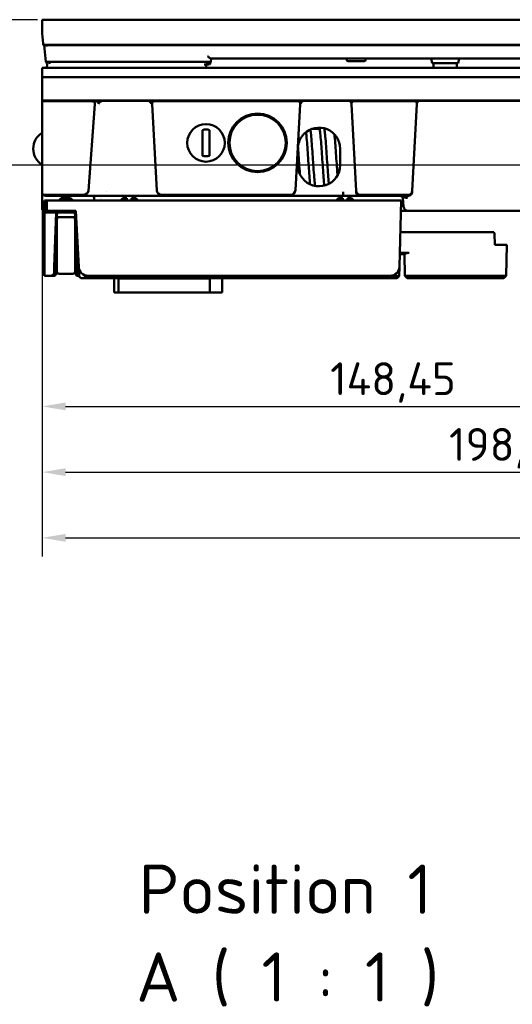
# Model space of a CAD drawing. Header units: millimetres. Extents: x 0 to 5104, y -184 to 1188.
# Tile 7 of 221: x 182 to 287, y 320 to 530. Entities that reach past the tile are written whole.
import ezdxf

# ---------------------------------------------------------------- set-up
doc = ezdxf.new("R2010")
doc.units = ezdxf.units.MM
doc.header["$LTSCALE"] = 2
for name, color, linetype, lineweight in [('Bemaßung (ISO)', 7, 'Continuous', 25), ('Sichtbar (ISO)', 7, 'Continuous', 50), ('Symbol (ISO)', 7, 'Continuous', 25)]:
    doc.layers.add(name, color=color, linetype=linetype, lineweight=lineweight)
doc.styles.add('Bezeichnungstext (DIN)', font='isocpeur.ttf')
doc.styles.add('Notiztext (DIN)', font='isocpeur.ttf')
doc.dimstyles.new('Standard (DIN)', dxfattribs={"dimscale": 2, "dimtxt": 3.5, "dimasz": 2.5, "dimexe": 2, "dimexo": 0.5, "dimgap": 0.5, "dimtad": 1, "dimrnd": 1e-08, "dimtxsty": 'Notiztext (DIN)', "dimcen": 0.09, "dimdle": 10, "dimclrd": 256, "dimclre": 256, "dimclrt": 256, "dimadec": 0, "dimazin": 0, "dimtfac": 1, "dimtmove": 0, "dimatfit": 3, "dimfxl": 1, "dimtolj": 1, "dimtzin": 0, "dimlwd": -1, "dimlwe": -1, "dimarcsym": 0})

# ---------------------------------------------------------------- blocks, each defined once
blk = doc.blocks.new('*D23')
at = {"layer": 'Bemaßung (ISO)', "transparency": 16777216}
for p, q in [((187.03, 491.88), (187.03, 415.74)), ((682.93, 491.88), (682.93, 415.74)), ((192.03, 419.74), (677.93, 419.74))]:
    blk.add_line(p, q, dxfattribs=at)
for points in [[(192.03, 420.57), (192.03, 418.91), (187.03, 419.74)], [(677.93, 420.57), (677.93, 418.91), (682.93, 419.74)]]:
    blk.add_solid(points, dxfattribs=at)
at = {"layer": 'Defpoints', "color": 0, "transparency": 16777216}
for p in [(187.03, 492.88), (682.93, 492.88), (682.93, 419.74)]:
    blk.add_point(p, dxfattribs=at)
at = {"layer": 'Bemaßung (ISO)', "transparency": 16777216, "insert": (424.32, 429.14), "char_height": 7, "attachment_point": 1, "style": 'Notiztext (DIN)'}
blk.add_mtext('\\A1;495,9', dxfattribs=at)
blk = doc.blocks.new('*D24')
at = {"layer": 'Bemaßung (ISO)', "transparency": 16777216}
for p, q in [((335.48, 494.51), (335.48, 443.74)), ((187.03, 491.88), (187.03, 443.74)), ((192.03, 447.74), (330.48, 447.74))]:
    blk.add_line(p, q, dxfattribs=at)
for points in [[(192.03, 448.57), (192.03, 446.91), (187.03, 447.74)], [(330.48, 448.57), (330.48, 446.91), (335.48, 447.74)]]:
    blk.add_solid(points, dxfattribs=at)
at = {"layer": 'Defpoints', "color": 0, "transparency": 16777216}
for p in [(335.48, 495.51), (187.03, 492.88), (335.48, 447.74)]:
    blk.add_point(p, dxfattribs=at)
at = {"layer": 'Bemaßung (ISO)', "transparency": 16777216, "insert": (248.46, 457.14), "char_height": 7, "attachment_point": 1, "style": 'Notiztext (DIN)'}
blk.add_mtext('\\A1;148,45', dxfattribs=at)
blk = doc.blocks.new('*D25')
at = {"layer": 'Bemaßung (ISO)', "transparency": 16777216}
for p, q in [((385.48, 494.51), (385.48, 429.74)), ((187.03, 491.88), (187.03, 429.74)), ((192.03, 433.74), (380.48, 433.74))]:
    blk.add_line(p, q, dxfattribs=at)
for points in [[(192.03, 434.57), (192.03, 432.91), (187.03, 433.74)], [(380.48, 434.57), (380.48, 432.91), (385.48, 433.74)]]:
    blk.add_solid(points, dxfattribs=at)
at = {"layer": 'Defpoints', "color": 0, "transparency": 16777216}
for p in [(385.48, 495.51), (187.03, 492.88), (385.48, 433.74)]:
    blk.add_point(p, dxfattribs=at)
at = {"layer": 'Bemaßung (ISO)', "transparency": 16777216, "insert": (273.81, 443.14), "char_height": 7, "attachment_point": 1, "style": 'Notiztext (DIN)'}
blk.add_mtext('\\A1;198,45', dxfattribs=at)
blk = doc.blocks.new('*D42')
at = {"layer": 'Bemaßung (ISO)', "transparency": 16777216}
for p, q in [((186.03, 530.14), (154.48, 530.14)), ((158.48, 504.14), (158.48, 525.14)), ((358.39, 499.14), (154.48, 499.14))]:
    blk.add_line(p, q, dxfattribs=at)
for points in [[(157.64, 525.14), (159.31, 525.14), (158.48, 530.14)], [(157.64, 504.14), (159.31, 504.14), (158.48, 499.14)]]:
    blk.add_solid(points, dxfattribs=at)
at = {"layer": 'Defpoints', "color": 0, "transparency": 16777216}
for p in [(158.48, 530.14), (187.03, 530.14), (359.39, 499.14)]:
    blk.add_point(p, dxfattribs=at)
at = {"layer": 'Bemaßung (ISO)', "transparency": 16777216, "insert": (150.48, 511.14), "char_height": 7, "attachment_point": 1, "rotation": 90, "style": 'Notiztext (DIN)'}
blk.add_mtext('\\A1;31', dxfattribs=at)

msp = doc.modelspace()

# ---------------------------------------------------------------- linework, layer by layer
at = {"layer": 'Sichtbar (ISO)'}
for p, q in [((187.03, 530.138), (434.93, 530.138)), ((187.03, 530.138), (187.03, 527.188)), ((187.03, 527.188), (187.034, 527.188)), ((187.24, 525.054), (187.034, 527.188)), ((187.266, 524.785), (187.24, 525.054)), ((187.414, 524.786), (187.24, 525.054)), ((187.267, 524.769), (187.266, 524.785)), ((187.267, 524.769), (187.57, 524.648)), ((187.481, 524.684), (187.819, 521.173)), ((187.647, 524.771), (434.313, 524.771)), ((188.281, 524.677), (433.678, 524.677)), ((187.819, 521.172), (188.076, 520.719)), ((188.047, 519.888), (188.076, 520.721)), ((188.617, 521.187), (222.207, 521.187)), ((188.617, 521.187), (188.617, 520.72)), ((222.207, 520.588), (221.604, 520.588)), ((221.982, 520.588), (221.995, 519.888)), ((222.207, 521.187), (222.207, 520.588)), ((222.674, 520.588), (222.207, 520.588)), ((223.005, 521.175), (222.674, 520.588)), ((222.999, 521.888), (300.961, 521.888)), ((223.005, 521.176), (223.067, 521.888)), ((251.98, 521.588), (251.98, 521.888)), ((252.28, 521.288), (255.68, 521.288)), ((255.98, 521.588), (255.98, 521.888)), ((270.18, 520.888), (270.004, 521.888)), ((270.18, 520.888), (275.78, 520.888)), ((270.48, 520.888), (270.48, 519.888)), ((275.48, 520.888), (275.48, 519.888)), ((275.78, 520.888), (275.956, 521.888)), ((682.93, 519.888), (187.03, 519.888)), ((187.03, 517.888), (187.03, 519.888)), ((187.03, 517.888), (187.03, 512.888)), ((187.03, 517.888), (682.93, 517.888)), ((187.03, 512.788), (187.03, 512.888)), ((187.03, 512.888), (682.93, 512.888)), ((187.03, 512.788), (197.583, 512.788)), ((187.03, 492.881), (187.03, 512.788)), ((196.9, 493.649), (198.27, 512.13)), ((197.583, 512.788), (198.383, 512.788)), ((209.35, 512.877), (200.153, 512.877)), ((210.51, 512.13), (211.506, 493.768)), ((210.798, 512.788), (211.013, 512.788)), ((211.013, 512.788), (241.549, 512.788)), ((242.04, 512.131), (241.045, 493.799)), ((241.549, 512.788), (241.645, 512.788)), ((241.645, 512.788), (241.667, 512.788)), ((252.238, 512.877), (243.114, 512.877)), ((253.037, 512.13), (254.006, 493.641)), ((253.516, 512.788), (253.523, 512.788)), ((253.523, 512.788), (266.437, 512.788)), ((265.954, 493.641), (266.923, 512.13)), ((266.437, 512.788), (266.444, 512.788)), ((298.673, 512.877), (267.722, 512.877)), ((221.23, 506.028), (221.23, 505.072)), ((222.73, 505.072), (222.73, 506.028)), ((244.601, 506.888), (246.202, 506.888)), ((245.038, 507.016), (244.999, 506.888)), ((247.218, 506.888), (247.559, 506.888)), ((221.23, 505.072), (221.23, 502.704)), ((222.73, 505.072), (222.73, 502.704)), ((221.23, 502.704), (221.23, 501.748)), ((222.73, 501.748), (222.73, 502.704)), ((241.58, 499.138), (241.58, 502.638)), ((250.58, 502.638), (250.58, 499.138)), ((200.671, 493.494), (200.671, 493.494)), ((251.238, 493.466), (251.238, 493.291)), ((251.238, 493.291), (251.238, 492.588)), ((254.02, 493.37), (254.006, 493.641)), ((254.02, 493.37), (254.021, 493.346)), ((265.938, 493.346), (265.94, 493.37)), ((265.954, 493.641), (265.94, 493.37)), ((187.03, 492.881), (187.03, 492.855)), ((187.84, 492.639), (187.03, 492.855)), ((187.03, 492.855), (187.03, 492.414)), ((187.03, 490.537), (187.03, 492.414)), ((187.416, 492.855), (195.754, 492.855)), ((187.53, 489.388), (187.53, 491.588)), ((187.53, 491.588), (188.03, 491.588)), ((188.03, 491.588), (188.03, 489.388)), ((188.03, 491.588), (263.616, 491.588)), ((196.676, 492.588), (188.226, 492.588)), ((190.619, 491.588), (191.119, 492.088)), ((191.341, 492.088), (191.119, 492.088)), ((192.897, 492.088), (191.341, 492.088)), ((193.119, 492.088), (192.897, 492.088)), ((193.619, 491.588), (193.119, 492.088)), ((199.645, 492.588), (196.676, 492.588)), ((197.148, 492.588), (197.148, 492.588)), ((198.181, 491.588), (198.163, 492.105)), ((199.54, 492.11), (199.54, 492.11)), ((201.064, 492.588), (199.645, 492.588)), ((199.679, 492.109), (199.679, 492.109)), ((209.747, 492.588), (201.064, 492.588)), ((204.224, 492.088), (203.724, 491.588)), ((204.224, 492.088), (204.46, 492.088)), ((204.46, 492.088), (204.876, 492.088)), ((205.124, 492.088), (204.876, 492.088)), ((205.124, 491.588), (205.124, 492.088)), ((206.373, 492.088), (206.124, 492.088)), ((206.124, 492.088), (206.124, 491.588)), ((206.373, 492.088), (206.788, 492.088)), ((207.024, 492.088), (206.788, 492.088)), ((207.024, 492.088), (207.524, 491.588)), ((211.673, 492.588), (209.747, 492.588)), ((212.231, 492.588), (211.673, 492.588)), ((240.191, 492.588), (212.231, 492.588)), ((212.471, 492.855), (240.071, 492.855)), ((240.449, 492.588), (240.191, 492.588)), ((242.422, 492.588), (240.449, 492.588)), ((251.238, 492.588), (242.422, 492.588)), ((250.228, 492.088), (249.728, 491.588)), ((250.228, 492.088), (250.464, 492.088)), ((250.464, 492.088), (250.88, 492.088)), ((251.128, 492.088), (250.88, 492.088)), ((251.128, 491.588), (251.128, 492.088)), ((253.228, 492.588), (251.238, 492.588)), ((252.377, 492.088), (252.128, 492.088)), ((252.128, 492.088), (252.128, 491.588)), ((252.377, 492.088), (252.792, 492.088)), ((252.792, 492.088), (253.028, 492.088)), ((253.028, 492.088), (253.528, 491.588)), ((254.82, 492.588), (253.228, 492.588)), ((254.808, 492.855), (265.152, 492.855)), ((265.139, 492.588), (254.82, 492.588)), ((263.616, 491.588), (263.248, 477.536)), ((264.107, 490.301), (263.947, 492.132)), ((265.204, 492.588), (265.139, 492.588)), ((187.03, 490.537), (187.03, 489.655)), ((187.53, 489.521), (187.03, 489.655)), ((187.18, 477.088), (187.18, 489.615)), ((187.38, 489.561), (187.38, 477.088)), ((187.53, 489.388), (188.03, 489.388)), ((187.83, 489.088), (187.53, 489.388)), ((187.53, 489.388), (187.53, 477.483)), ((188.154, 489.088), (187.83, 489.088)), ((188.154, 489.088), (188.03, 489.388)), ((188.03, 489.388), (194.215, 489.388)), ((194.231, 489.088), (188.154, 489.088)), ((190.019, 489.088), (189.614, 477.496)), ((190.119, 489.088), (190.119, 476.557)), ((193.969, 488.888), (194.119, 488.888)), ((194.119, 476.551), (194.119, 489.088)), ((194.839, 477.483), (194.215, 489.388)), ((265.103, 489.388), (263.559, 489.388)), ((299.034, 489.388), (265.103, 489.388)), ((190.169, 488.388), (190.169, 488.588)), ((190.169, 487.588), (190.169, 488.388)), ((190.169, 477.988), (190.169, 487.588)), ((190.669, 488.088), (193.569, 488.088)), ((194.065, 488.648), (194.119, 488.648)), ((194.069, 488.588), (194.069, 488.388)), ((194.069, 488.388), (194.069, 487.588)), ((194.119, 488.388), (194.069, 488.388)), ((194.069, 487.588), (194.069, 477.988)), ((194.419, 485.497), (194.419, 476.536)), ((263.441, 484.888), (263.977, 484.888)), ((264.92, 484.888), (263.977, 484.888)), ((264.92, 484.888), (281.975, 484.888)), ((282.919, 484.888), (281.975, 484.888)), ((283.326, 484.888), (282.919, 484.888)), ((283.498, 484.583), (283.326, 484.888)), ((283.544, 482.188), (283.498, 484.583)), ((189.719, 476.536), (189.719, 480.497)), ((194.624, 481.573), (194.624, 477.988)), ((263.325, 480.488), (264.031, 480.488)), ((264.975, 480.488), (265.297, 480.488)), ((283.544, 482.188), (284.129, 482.188)), ((286.077, 482.188), (283.544, 482.188)), ((286.129, 482.188), (286.013, 475.588)), ((286.129, 482.188), (286.077, 482.188)), ((264.319, 480.188), (263.318, 480.188)), ((264.383, 475.588), (264.302, 480.188)), ((264.319, 480.188), (264.353, 480.188)), ((187.18, 477.088), (187.18, 476.288)), ((187.38, 476.165), (187.18, 476.288)), ((187.38, 476.165), (187.38, 477.088)), ((187.53, 477.483), (187.53, 475.588)), ((189.571, 476.264), (189.614, 477.496)), ((189.719, 476.536), (189.719, 475.588)), ((190.119, 475.988), (190.119, 476.557)), ((190.169, 477.988), (190.169, 476.488)), ((194.069, 476.488), (194.069, 477.988)), ((194.119, 476.551), (194.119, 475.888)), ((194.419, 475.588), (194.419, 476.536)), ((194.935, 475.653), (194.862, 477.043)), ((263.248, 477.536), (263.195, 475.502)), ((188.871, 475.588), (187.53, 475.588)), ((189.719, 475.588), (188.871, 475.588)), ((190.119, 475.988), (189.719, 475.588)), ((190.669, 475.988), (193.569, 475.988)), ((194.419, 475.588), (194.119, 475.888)), ((194.938, 475.588), (194.419, 475.588)), ((194.947, 475.427), (194.935, 475.653)), ((194.947, 475.427), (194.946, 475.427)), ((195.304, 475.088), (194.947, 475.427)), ((195.847, 475.088), (195.304, 475.088)), ((214.841, 475.088), (195.847, 475.088)), ((261.249, 475.588), (196.836, 475.588)), ((196.932, 475.427), (214.841, 475.427)), ((202.397, 471.988), (202.397, 475.088)), ((203.338, 471.988), (203.338, 474.988)), ((222.764, 474.988), (203.338, 474.988)), ((214.841, 475.088), (214.841, 475.427)), ((215.454, 475.088), (214.841, 475.088)), ((217.277, 475.088), (215.454, 475.088)), ((215.787, 475.383), (217.611, 475.383)), ((217.277, 475.088), (217.611, 475.383)), ((217.311, 475.088), (217.277, 475.088)), ((217.311, 475.088), (217.879, 475.088)), ((224.073, 475.188), (217.433, 475.188)), ((217.879, 475.088), (217.779, 475.188)), ((217.879, 475.088), (218.29, 475.088)), ((225.231, 475.088), (218.29, 475.088)), ((222.764, 474.988), (222.764, 471.988)), ((224.073, 475.188), (224.512, 475.188)), ((224.512, 475.188), (224.912, 475.588)), ((224.77, 475.446), (224.899, 475.446)), ((224.899, 475.446), (225.231, 475.088)), ((226.283, 475.088), (225.231, 475.088)), ((225.397, 475.4), (225.397, 475.4)), ((225.397, 471.988), (225.397, 475.088)), ((226.283, 475.088), (226.532, 475.383)), ((226.98, 475.088), (226.283, 475.088)), ((226.532, 475.383), (226.98, 475.383)), ((226.98, 475.588), (226.98, 475.088)), ((226.98, 475.088), (236.469, 475.088)), ((236.052, 475.429), (236.02, 475.588)), ((237.049, 475.088), (236.469, 475.088)), ((236.98, 475.485), (236.98, 475.485)), ((237.049, 475.491), (262.495, 475.491)), ((237.049, 475.491), (237.049, 475.088)), ((262.495, 475.088), (237.049, 475.088)), ((262.77, 475.088), (262.495, 475.088)), ((264.891, 475.088), (264.383, 475.588)), ((265.382, 475.088), (264.891, 475.088)), ((265.382, 475.588), (281.975, 475.588)), ((281.975, 475.088), (265.382, 475.088)), ((282.765, 475.588), (281.975, 475.588)), ((281.975, 475.088), (282.284, 475.088)), ((285.487, 475.088), (282.284, 475.088)), ((282.765, 475.588), (285.968, 475.588)), ((285.487, 475.088), (285.505, 475.088)), ((285.505, 475.088), (286.013, 475.588)), ((286.013, 475.588), (285.968, 475.588)), ((203.338, 471.988), (202.397, 471.988)), ((222.764, 471.988), (203.338, 471.988)), ((225.397, 471.988), (222.764, 471.988))]:
    msp.add_line(p, q, dxfattribs=at)
for centre, radius in [((232.98, 503.888), 6.25), ((232.98, 503.888), 6), ((221.98, 503.888), 4)]:
    msp.add_circle(centre, radius, dxfattribs=at)
for centre, radius, start, end in [((252.28, 521.588), 0.3, 180, 270), ((255.68, 521.588), 0.3, 270, 0), ((252.238, 512.088), 0.789, 8.96946, 90), ((253.523, 512.288), 0.5, 90, 188.84988), ((252.238, 512.088), 0.8, 3, 8.84988), ((266.437, 512.288), 0.5, 351.15012, 90), ((267.722, 512.088), 0.8, 171.15012, 177), ((267.722, 512.088), 0.789, 90, 171.03054), ((189.13, 502.638), 4, 121.66824, 238.33176), ((221.98, 503.888), 2.845, 74.71666, 105.28334), ((246.08, 502.638), 4.5, 0, 135.36305), ((246.08, 502.638), 4.5, 160.83757, 180), ((221.98, 503.888), 2.845, 254.71666, 285.28334), ((246.08, 499.138), 4.5, 180, 187.87949), ((246.08, 499.138), 4.5, 217.90498, 0), ((254.82, 493.388), 0.8, 183, 270), ((265.139, 493.388), 0.8, 270, 357), ((188.226, 494.088), 1.5, 255.06858, 270), ((197.663, 492.088), 0.5, 2, 90), ((263.449, 492.088), 0.5, 5, 90), ((190.669, 488.588), 0.5, 90, 180), ((193.569, 488.588), 0.5, 0, 90), ((265.103, 490.388), 1, 185, 270), ((190.669, 487.588), 0.5, 90, 180), ((193.569, 487.588), 0.5, 0, 90), ((188.871, 476.288), 0.7, 270, 358), ((190.669, 476.488), 0.5, 180, 270), ((193.569, 476.488), 0.5, 270, 0), ((196.624, 477.988), 2, 180, 214.37571), ((196.836, 477.588), 2, 183, 270), ((261.249, 477.588), 2, 270, 358.5)]:
    msp.add_arc(centre, radius, start, end, dxfattribs=at)
for centre, major_axis, ratio, start_param, end_param in [((186.939, 525.977), (0.558, -1.163), 0.5120146, 5.9433219, 6.1518295), ((187.245, 525.855), (1.398, -0.558), 0.6644402, 5.0884166, 5.2529823), ((188.318, 524.336), (0.804, -0.019), 0.4235066, 1.6267013, 2.0457648), ((197.583, 512.288), (0.707, 0), 0.7071068, 6.1287257, 7.8539816), ((199.399, 512.088), (1.131, 0), 0.7071068, 2.9871331, 3.0892328), ((198.383, 512.288), (0.707, 0), 0.7071068, 6.1287257, 7.8539816), ((200.199, 512.088), (1.131, 0), 0.7071068, 1.9108229, 2.9871331), ((211.013, 512.288), (0.518, 0), 0.9656783, 1.5707963, 3.2960523), ((209.683, 512.088), (0.828, 0), 0.9656783, 0.0523599, 0.1544596), ((210.798, 512.288), (0.518, 0), 0.9656783, 1.5707963, 2.013462), ((241.549, 512.288), (-0.505, 0), 0.9902398, 2.9871331, 4.712389), ((242.847, 512.088), (-0.808, 0), 0.9902398, 6.1287257, 6.2295078), ((195.502, 493.89), (-1.375, 0.374), 0.7015215, 1.9407332, 3.2768676), ((212.537, 493.89), (-0.736, -0.771), 0.9382822, 5.5603726, 7.0134949), ((240.039, 493.89), (-0.446, 0.942), 0.9591218, 2.7152623, 4.1982459), ((254.805, 493.683), (0.043, -0.827), 0.9661469, 4.712389, 6.2325949), ((265.155, 493.683), (0.043, 0.827), 0.9661469, 3.1921831, 4.712389), ((187.03, 494.407), (2.086, -0.556), 0.6948616, 4.8956073, 5.0788257), ((265.315, 479.488), (-0.72, 0.707), 0.982398, 5.4979394, 5.8267477), ((197.054, 473.427), (1.492, -1.416), 0.9463689, 2.3634757, 2.9481892)]:
    msp.add_ellipse(centre, major_axis=major_axis, ratio=ratio, start_param=start_param, end_param=end_param, dxfattribs=at)
for points, knots in [([(187.57, 524.648), (187.609, 524.633), (187.659, 524.624), (187.782, 524.621), (187.866, 524.63), (187.958, 524.647)], [-0.437425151, -0.437425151, -0.437425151, -0.437425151, -0.413602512, -0.413602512, -0.384600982, -0.384600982, -0.384600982, -0.384600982]), ([(187.819, 521.173), (187.819, 521.168), (187.899, 521.167), (188.054, 521.169), (188.196, 521.172), (188.401, 521.178), (188.617, 521.187)], [0, 0, 0, 0, 0.520222, 0.520222, 0.520222, 1, 1, 1, 1]), ([(222.207, 521.187), (222.604, 521.173), (222.936, 521.167), (222.994, 521.173), (223.001, 521.174), (223.005, 521.175), (223.005, 521.176)], [0, 0, 0, 0, 0.8892165, 0.8892165, 0.8892165, 1, 1, 1, 1]), ([(222.309, 522.362), (222.38, 522.302), (222.457, 522.238), (222.606, 522.118), (222.678, 522.061), (222.794, 521.979), (222.848, 521.944), (222.936, 521.9), (222.972, 521.888), (222.999, 521.888)], [-0.361544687, -0.361544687, -0.361544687, -0.361544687, -0.333842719, -0.333842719, -0.306140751, -0.306140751, -0.283214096, -0.283214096, -0.263115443, -0.263115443, -0.263115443, -0.263115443]), ([(200.153, 512.877), (200.099, 512.877), (200.041, 512.875), (199.931, 512.864), (199.876, 512.856), (199.822, 512.842)], [-0.033244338, -0.033244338, -0.033244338, -0.033244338, -0.016706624, -0.016706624, 0, 0, 0, 0]), ([(210.283, 512.211), (210.274, 512.263), (210.26, 512.313), (210.222, 512.413), (210.196, 512.462), (210.108, 512.594), (210.034, 512.667), (209.883, 512.768), (209.813, 512.801), (209.671, 512.847), (209.601, 512.86), (209.47, 512.875), (209.408, 512.877), (209.35, 512.877)], [-0.12385397, -0.12385397, -0.12385397, -0.12385397, -0.10838641, -0.10838641, -0.09211423, -0.09211423, -0.06155489, -0.06155489, -0.03860003, -0.03860003, -0.01748255, -0.01748255, 0, 0, 0, 0]), ([(210.283, 512.211), (210.279, 512.236), (210.277, 512.26), (210.277, 512.293), (210.277, 512.301), (210.278, 512.335), (210.282, 512.361), (210.297, 512.435), (210.315, 512.482), (210.364, 512.568), (210.396, 512.608), (210.475, 512.683), (210.523, 512.716), (210.576, 512.74)], [-0.065096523, -0.065096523, -0.065096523, -0.065096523, -0.057666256, -0.057666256, -0.055235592, -0.055235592, -0.047374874, -0.047374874, -0.032557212, -0.032557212, -0.017378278, -0.017378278, 0, 0, 0, 0]), ([(241.667, 512.788), (241.708, 512.788), (241.748, 512.783), (241.826, 512.765), (241.865, 512.751), (241.96, 512.704), (242.013, 512.665), (242.101, 512.569), (242.135, 512.513), (242.173, 512.412), (242.182, 512.37), (242.189, 512.288), (242.187, 512.249), (242.181, 512.211)], [-0.087843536, -0.087843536, -0.087843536, -0.087843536, -0.075789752, -0.075789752, -0.063603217, -0.063603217, -0.043963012, -0.043963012, -0.024540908, -0.024540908, -0.011611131, -0.011611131, -0.000000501, -0.000000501, -0.000000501, -0.000000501]), ([(243.114, 512.877), (243.053, 512.877), (242.988, 512.875), (242.859, 512.859), (242.793, 512.846), (242.653, 512.801), (242.581, 512.768), (242.428, 512.666), (242.354, 512.592), (242.267, 512.459), (242.242, 512.411), (242.203, 512.312), (242.19, 512.262), (242.181, 512.211)], [-0.12559252, -0.12559252, -0.12559252, -0.12559252, -0.10707563, -0.10707563, -0.08686542, -0.08686542, -0.06308433, -0.06308433, -0.03183445, -0.03183445, -0.01549967, -0.01549967, -0.00003096, -0.00003096, -0.00003096, -0.00003096]), ([(253.018, 512.211), (253.014, 512.237), (253.012, 512.264), (253.012, 512.35), (253.026, 512.422), (253.074, 512.536), (253.115, 512.597), (253.203, 512.685), (253.266, 512.726), (253.381, 512.773), (253.454, 512.788), (253.516, 512.788)], [0.141192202, 0.141192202, 0.141192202, 0.141192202, 0.148527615, 0.148527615, 0.166976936, 0.166976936, 0.185551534, 0.185551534, 0.204206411, 0.204206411, 0.222864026, 0.222864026, 0.222864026, 0.222864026]), ([(266.444, 512.788), (266.506, 512.788), (266.579, 512.773), (266.694, 512.726), (266.756, 512.685), (266.844, 512.597), (266.886, 512.536), (266.933, 512.422), (266.948, 512.35), (266.948, 512.264), (266.946, 512.237), (266.942, 512.211)], [0.074191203, 0.074191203, 0.074191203, 0.074191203, 0.092848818, 0.092848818, 0.111503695, 0.111503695, 0.130078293, 0.130078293, 0.148527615, 0.148527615, 0.155863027, 0.155863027, 0.155863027, 0.155863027]), ([(241.829, 504.115), (241.829, 504.115), (241.829, 504.115), (241.837, 504.137), (241.847, 504.167), (241.903, 504.317), (241.978, 504.497), (242.149, 504.839), (242.272, 505.048), (242.556, 505.447), (242.717, 505.637), (242.878, 505.8)], [0.42294853, 0.42294853, 0.42294853, 0.42294853, 0.4230723, 0.4230723, 0.43700455, 0.43700455, 0.49159401, 0.49159401, 0.56103999, 0.56103999, 0.62981802, 0.62981802, 0.62981802, 0.62981802]), ([(244.193, 495.053), (244.14, 495.56), (244.086, 496.169), (243.982, 497.489), (243.93, 498.212), (243.826, 499.714), (243.772, 500.516), (243.667, 502.041), (243.614, 502.785), (243.511, 504.131), (243.46, 504.754), (243.376, 505.621), (243.344, 505.926), (243.311, 506.186)], [9.8407577, 9.8407577, 9.8407577, 9.8407577, 10.0717109, 10.0717109, 10.2982952, 10.2982952, 10.5328304, 10.5328304, 10.7611564, 10.7611564, 10.9857046, 10.9857046, 11.1296331, 11.1296331, 11.1296331, 11.1296331]), ([(244.24, 506.745), (244.272, 506.539), (244.304, 506.297), (244.391, 505.525), (244.447, 504.909), (244.556, 503.572), (244.61, 502.836), (244.716, 501.326), (244.77, 500.531), (244.873, 499.022), (244.924, 498.287), (245.028, 496.895), (245.082, 496.225), (245.167, 495.31), (245.201, 494.992), (245.233, 494.718)], [25.9768328, 25.9768328, 25.9768328, 25.9768328, 26.1123902, 26.1123902, 26.3558856, 26.3558856, 26.5909192, 26.5909192, 26.8236905, 26.8236905, 27.0468209, 27.0468209, 27.2803662, 27.2803662, 27.4260121, 27.4260121, 27.4260121, 27.4260121]), ([(247.221, 494.785), (247.167, 495.263), (247.114, 495.849), (247.008, 497.147), (246.954, 497.877), (246.848, 499.383), (246.794, 500.179), (246.69, 501.69), (246.639, 502.426), (246.536, 503.823), (246.482, 504.497), (246.375, 505.648), (246.32, 506.139), (246.244, 506.664), (246.22, 506.803), (246.177, 507.008), (246.155, 507.081), (246.146, 507.105), (246.146, 507.107), (246.146, 507.107)], [5.3362609, 5.3362609, 5.3362609, 5.3362609, 5.5687542, 5.5687542, 5.8029746, 5.8029746, 6.0363383, 6.0363383, 6.2591719, 6.2591719, 6.4928277, 6.4928277, 6.7310236, 6.7310236, 6.8404557, 6.8404557, 6.9426078, 6.9426078, 6.9593261, 6.9593261, 6.9593261, 6.9593261]), ([(247.198, 506.997), (247.224, 506.858), (247.248, 506.701), (247.307, 506.27), (247.341, 505.977), (247.431, 505.103), (247.488, 504.44), (247.595, 503.056), (247.646, 502.328), (247.751, 500.818), (247.805, 500.013), (247.91, 498.502), (247.962, 497.774), (248.064, 496.451), (248.117, 495.837), (248.173, 495.268), (248.179, 495.213), (248.184, 495.16)], [30.376478, 30.376478, 30.376478, 30.376478, 30.4834581, 30.4834581, 30.6318181, 30.6318181, 30.8767354, 30.8767354, 31.1022155, 31.1022155, 31.3374482, 31.3374482, 31.5633853, 31.5633853, 31.7900699, 31.7900699, 31.8143954, 31.8143954, 31.8143954, 31.8143954]), ([(250.024, 496.971), (249.99, 497.403), (249.956, 497.861), (249.872, 499.044), (249.82, 499.801), (249.717, 501.323), (249.663, 502.108), (249.558, 503.54), (249.506, 504.208), (249.425, 505.122), (249.395, 505.434), (249.365, 505.713)], [1.16564137, 1.16564137, 1.16564137, 1.16564137, 1.31285323, 1.31285323, 1.53682503, 1.53682503, 1.77057265, 1.77057265, 1.99750226, 1.99750226, 2.12865573, 2.12865573, 2.12865573, 2.12865573]), ([(241.596, 503.024), (241.625, 502.629), (241.654, 502.22), (241.734, 501.074), (241.786, 500.309), (241.89, 498.792), (241.944, 498.021), (242, 497.291), (242.002, 497.261), (242.004, 497.23)], [22.03170874, 22.03170874, 22.03170874, 22.03170874, 22.15838384, 22.15838384, 22.38303478, 22.38303478, 22.6178351, 22.6178351, 22.62824121, 22.62824121, 22.62824121, 22.62824121]), ([(242.529, 496.373), (242.253, 496.728), (242.012, 497.173), (241.77, 497.814), (241.687, 498.134), (241.637, 498.419), (241.63, 498.468), (241.624, 498.513), (241.623, 498.517), (241.622, 498.521)], [0.61105229, 0.61105229, 0.61105229, 0.61105229, 0.74628517, 0.74628517, 0.84131153, 0.84131153, 0.8600615, 0.8600615, 0.86215998, 0.86215998, 0.86215998, 0.86215998]), ([(264.938, 492.149), (264.938, 492.149), (264.938, 492.149), (264.938, 492.15), (264.937, 492.15), (264.937, 492.15), (264.937, 492.15), (264.937, 492.15), (264.937, 492.15), (264.936, 492.15), (264.936, 492.15), (264.936, 492.15), (264.936, 492.151), (264.935, 492.151), (264.935, 492.151), (264.934, 492.151), (264.934, 492.151), (264.933, 492.151), (264.932, 492.152), (264.93, 492.152), (264.928, 492.152), (264.926, 492.153), (264.922, 492.154), (264.918, 492.155), (264.914, 492.155), (264.906, 492.157), (264.898, 492.158), (264.89, 492.159), (264.873, 492.162), (264.856, 492.165), (264.839, 492.167), (264.787, 492.175), (264.735, 492.184), (264.684, 492.193), (264.582, 492.212), (264.483, 492.233), (264.391, 492.258), (264.161, 492.321), (263.986, 492.424), (263.783, 492.512), (263.704, 492.547), (263.616, 492.575), (263.53, 492.584), (263.508, 492.587), (263.486, 492.588), (263.467, 492.588), (263.465, 492.588), (263.462, 492.588), (263.46, 492.588)], [0.00013591, 0.00013591, 0.00013591, 0.00013591, 0.00020369, 0.00020369, 0.00020369, 0.00055015, 0.00055015, 0.00055015, 0.00091567, 0.00091567, 0.00091567, 0.00144767, 0.00144767, 0.00144767, 0.00222617, 0.00222617, 0.00222617, 0.00336404, 0.00336404, 0.00336404, 0.00675085, 0.00675085, 0.00675085, 0.01352491, 0.01352491, 0.01352491, 0.02723174, 0.02723174, 0.02723174, 0.05596148, 0.05596148, 0.05596148, 0.14370439, 0.14370439, 0.14370439, 0.32136829, 0.32136829, 0.32136829, 0.771471, 0.771471, 0.771471, 0.94919327, 0.94919327, 0.94919327, 0.99338896, 0.99338896, 0.99338896, 0.99999997, 0.99999997, 0.99999997, 0.99999997]), ([(264.975, 480.434), (264.903, 480.409), (264.834, 480.385), (264.706, 480.337), (264.647, 480.314), (264.541, 480.27), (264.494, 480.25), (264.412, 480.215), (264.378, 480.199), (264.353, 480.188)], [0, 0, 0, 0, 0.023995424, 0.023995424, 0.047734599, 0.047734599, 0.071168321, 0.071168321, 0.09558827, 0.09558827, 0.09558827, 0.09558827]), ([(187.53, 475.682), (187.521, 475.687), (187.512, 475.692), (187.504, 475.697), (187.475, 475.716), (187.467, 475.72), (187.427, 475.755), (187.354, 475.816), (187.296, 475.891), (187.255, 475.972), (187.205, 476.072), (187.18, 476.182), (187.18, 476.288)], [0.34037626, 0.34037626, 0.34037626, 0.34037626, 0.375, 0.375, 0.375, 0.5, 0.5, 0.5, 0.72460527, 0.72460527, 0.72460527, 1, 1, 1, 1]), ([(187.38, 476.165), (187.38, 476.086), (187.394, 476.005), (187.423, 475.929), (187.427, 475.921), (187.43, 475.913), (187.434, 475.905), (187.458, 475.849), (187.497, 475.793), (187.53, 475.753)], [0, 0, 0, 0, 0.25, 0.25, 0.25, 0.27646524, 0.27646524, 0.27646524, 0.45209377, 0.45209377, 0.45209377, 0.45209377]), ([(224.899, 475.446), (224.94, 475.438), (224.991, 475.432), (225.042, 475.427), (225.092, 475.421), (225.114, 475.419), (225.183, 475.414), (225.319, 475.403), (225.456, 475.396), (225.62, 475.39), (225.783, 475.383), (225.952, 475.379), (226.109, 475.378), (226.269, 475.377), (226.416, 475.379), (226.532, 475.383)], [0, 0, 0, 0, 0.125, 0.125, 0.125, 0.25, 0.25, 0.25, 0.5, 0.5, 0.5, 0.74772832, 0.74772832, 0.74772832, 1, 1, 1, 1]), ([(236.051, 475.428), (236.05, 475.419), (236.307, 475.432), (236.749, 475.467), (236.842, 475.474), (236.943, 475.482), (237.049, 475.491)], [0.1725187, 0.1725187, 0.1725187, 0.1725187, 0.85612725, 0.85612725, 0.85612725, 1, 1, 1, 1]), ([(262.495, 475.491), (262.795, 475.486), (263.126, 475.488), (263.185, 475.499), (263.192, 475.5), (263.195, 475.501), (263.195, 475.502)], [0, 0, 0, 0, 0.9026459, 0.9026459, 0.9026459, 1, 1, 1, 1]), ([(264.383, 475.588), (264.383, 475.584), (264.725, 475.583), (265.164, 475.586), (265.236, 475.587), (265.309, 475.587), (265.382, 475.588)], [0, 0, 0, 0, 0.8600538, 0.8600538, 0.8600538, 1, 1, 1, 1])]:
    msp.add_open_spline(points, degree=3, knots=knots, dxfattribs=at)
for points in [[(187.819, 521.172), (187.819, 521.172), (187.819, 521.173), (187.819, 521.173)], [(188.076, 520.719), (187.99, 520.87), (187.905, 521.021), (187.819, 521.172)], [(245.843, 506.888), (245.859, 506.977), (245.874, 507.059), (245.891, 507.134)], [(264.031, 480.488), (264.167, 480.486), (264.564, 480.486), (264.975, 480.488)], [(194.943, 475.491), (194.943, 475.491), (194.943, 475.491), (194.943, 475.491)], [(194.948, 475.423), (194.947, 475.425), (194.947, 475.426), (194.946, 475.427)], [(195.304, 475.088), (195.185, 475.2), (195.067, 475.312), (194.948, 475.423)], [(214.841, 475.427), (215.317, 475.399), (215.66, 475.384), (215.787, 475.383)], [(217.661, 475.375), (217.544, 475.279), (217.427, 475.184), (217.311, 475.088)], [(217.611, 475.383), (217.645, 475.379), (217.662, 475.376), (217.66, 475.375)], [(217.704, 475.588), (217.69, 475.517), (217.675, 475.446), (217.661, 475.375)], [(236.469, 475.088), (236.33, 475.201), (236.192, 475.315), (236.053, 475.428)], [(263.195, 475.502), (263.053, 475.364), (262.911, 475.226), (262.77, 475.088)]]:
    msp.add_open_spline(points, degree=3, dxfattribs=at)
for points, weights in [([(221.23, 506.633), (221.23, 506.296), (221.23, 506.028)], [1.09655479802, 1.10582889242, 1.09960415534]), ([(222.73, 506.633), (222.73, 506.296), (222.73, 506.028)], [1.09655479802, 1.10582889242, 1.09960415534]), ([(221.23, 501.748), (221.23, 501.48), (221.23, 501.143)], [1.09960415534, 1.10582889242, 1.09655479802]), ([(222.73, 501.748), (222.73, 501.48), (222.73, 501.143)], [1.09960415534, 1.10582889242, 1.09655479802])]:
    msp.add_rational_spline(points, weights, degree=2, dxfattribs=at)

# ---------------------------------------------------------------- texts
at = {"layer": 'Symbol (ISO)', "char_height": 10.5, "attachment_point": 7, "style": 'Bezeichnungstext (DIN)'}
for s, insert in [('Position 1', (207.626, 339.626)), ('A ( 1 : 1 )', (207.085, 319.878))]:
    msp.add_mtext(s, dxfattribs=dict(at, insert=insert))

# ---------------------------------------------------------------- dimensions: what is measured, and where the dimension line sits
at = {"layer": 'Bemaßung (ISO)'}
dim = msp.add_linear_dim(base=(158.478, 530.138), p1=(359.388, 499.138), p2=(187.03, 530.138), angle=90, dimstyle='Standard (DIN)', override={"dimgap": 0.5, "dimdec": 2, "dimtol": 0, "dimlim": 0, "dimtp": 0, "dimtm": 0, "dimtdec": 2, "dimtofl": 0, "dimatfit": 1}, dxfattribs=at)
dim.commit()
dim.dimension.update_dxf_attribs({"geometry": '*D42', "text_midpoint": (158.478, 514.638), "dimtype": 160})
for base, p2, picture, middle in [((335.48, 447.74), (335.48, 495.506), '*D24', (261.235, 447.74)), ((385.48, 433.74), (385.48, 495.506), '*D25', (286.235, 433.74)), ((682.93, 419.74), (682.93, 492.881), '*D23', (435, 419.74))]:
    dim = msp.add_linear_dim(base=base, p1=(187.03, 492.881), p2=p2, dimstyle='Standard (DIN)', override={"dimgap": 0.5, "dimdec": 2, "dimtol": 0, "dimlim": 0, "dimtp": 0, "dimtm": 0, "dimtdec": 2, "dimtofl": 0, "dimatfit": 1}, dxfattribs=at)
    dim.commit()
    dim.dimension.update_dxf_attribs({"geometry": picture, "text_midpoint": middle, "dimtype": 160})

doc.saveas('drawing.dxf')
